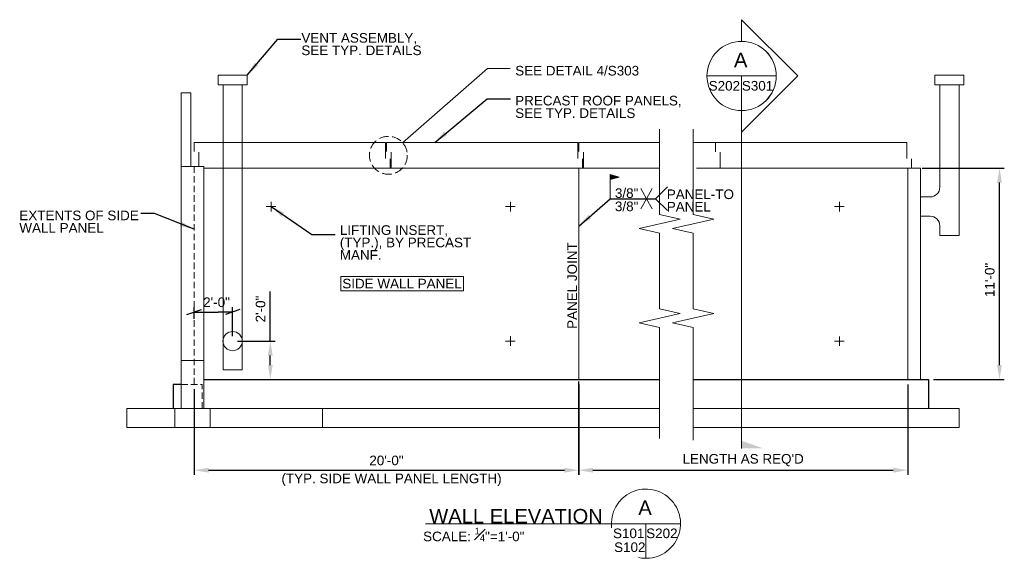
# Model space of a CAD drawing. Header units: inches. Extents: x -83 to 532, y -20 to 316.
import ezdxf
from ezdxf.enums import TextEntityAlignment as Align

# ---------------------------------------------------------------- set-up
doc = ezdxf.new("R2010")
doc.units = ezdxf.units.IN
doc.header["$LTSCALE"] = 16
doc.header["$MEASUREMENT"] = 0
doc.linetypes.add('DGN Style 3', pattern=[0.519595, 0.37114, -0.148456])
doc.linetypes.add('HIDDEN', pattern=[0.375, 0.25, -0.125])
for name, color, linetype, lineweight in [('G-ANNO-DIM', 1, 'Continuous', 0), ('G-ANNO-TEXT', 7, 'Continuous', 0), ('Level 1', 7, 'Continuous', 0), ('S-FNDN-FTNG', 48, 'Continuous', 13), ('S-FNDN-PEDS', 48, 'Continuous', 30), ('S-WALL-LOAD', 3, 'Continuous', 13)]:
    doc.layers.add(name, color=color, linetype=linetype, lineweight=lineweight)
doc.styles.add("3 4 1'-0", font='arial.ttf', dxfattribs={"height": 2})
doc.styles.add("3 4 1'-0_0", font='arial.ttf')
doc.styles.add("_1 4 1'-0", font='arial.ttf', dxfattribs={"height": 6})
doc.dimstyles.new("1 4 1'-0", dxfattribs={"dimtxt": 6, "dimasz": 9, "dimexe": 3, "dimexo": 3, "dimgap": 3, "dimtad": 1, "dimdec": 0, "dimzin": 11, "dimdsep": 46, "dimlunit": 3, "dimtxsty": "_1 4 1'-0", "dimcen": 0.09, "dimadec": 4, "dimazin": 3, "dimtfac": 1, "dimtdec": 0, "dimtofl": 0, "dimtmove": 0, "dimatfit": 3, "dimfxl": 1, "dimfrac": 2, "dimtzin": 11, "dimarcsym": 0})
doc.dimstyles.new("3 4 1'-0", dxfattribs={"dimtxt": 2, "dimasz": 3, "dimexe": 1, "dimexo": 1, "dimgap": 1, "dimtad": 1, "dimdec": 0, "dimzin": 11, "dimdsep": 46, "dimlunit": 3, "dimtxsty": "3 4 1'-0", "dimcen": 0.09, "dimadec": 4, "dimazin": 3, "dimtfac": 1, "dimtdec": 0, "dimtofl": 0, "dimtmove": 0, "dimatfit": 3, "dimfxl": 1, "dimfrac": 2, "dimtzin": 11, "dimarcsym": 0})

# ---------------------------------------------------------------- blocks, each defined once
blk = doc.blocks.new('*D4')
at = {"layer": 'Defpoints', "color": 0, "lineweight": 0, "transparency": 16777216}
for p in [(265.85, 93.24), (471.25, 91.45), (471.25, 34.89)]:
    blk.add_point(p, dxfattribs=at)
at = {"layer": 'G-ANNO-DIM', "color": 0, "lineweight": -2, "transparency": 16777216}
for p, q in [((265.85, 90.24), (265.85, 31.89)), ((471.25, 88.45), (471.25, 31.89)), ((274.85, 34.89), (462.25, 34.89))]:
    blk.add_line(p, q, dxfattribs=at)
at = {"layer": 'G-ANNO-DIM', "color": 0, "lineweight": 0, "transparency": 16777216}
for points in [[(274.85, 36.39), (274.85, 33.39), (265.85, 34.89)], [(462.25, 36.39), (462.25, 33.39), (471.25, 34.89)]]:
    blk.add_solid(points, dxfattribs=at)
at = {"layer": 'G-ANNO-DIM', "color": 0, "transparency": 16777216, "insert": (368.55, 41.17), "char_height": 6, "attachment_point": 5, "style": "_1 4 1'-0"}
blk.add_mtext("LENGTH AS REQ'D", dxfattribs=at)
blk = doc.blocks.new('*D5')
at = {"layer": 'Defpoints', "color": 0, "lineweight": 0, "transparency": 16777216}
for p in [(25.98, 88.45), (265.98, 91.46), (265.98, 34.89)]:
    blk.add_point(p, dxfattribs=at)
at = {"layer": 'G-ANNO-DIM', "color": 0, "lineweight": -2, "transparency": 16777216}
for p, q in [((265.98, 88.46), (265.98, 31.89)), ((25.98, 85.45), (25.98, 31.89)), ((34.98, 34.89), (256.98, 34.89))]:
    blk.add_line(p, q, dxfattribs=at)
at = {"layer": 'G-ANNO-DIM', "color": 0, "lineweight": 0, "transparency": 16777216}
for points in [[(34.98, 36.39), (34.98, 33.39), (25.98, 34.89)], [(256.98, 36.39), (256.98, 33.39), (265.98, 34.89)]]:
    blk.add_solid(points, dxfattribs=at)
at = {"layer": 'G-ANNO-DIM', "color": 0, "transparency": 16777216, "insert": (145.98, 40.95), "char_height": 6, "attachment_point": 5, "style": "_1 4 1'-0"}
blk.add_mtext('20\'-0"', dxfattribs=at)
blk = doc.blocks.new('*D6')
at = {"layer": 'Defpoints', "color": 0, "lineweight": 0, "transparency": 16777216}
for p in [(477.25, 223.45), (528.5, 223.45), (484.25, 91.45)]:
    blk.add_point(p, dxfattribs=at)
at = {"layer": 'G-ANNO-DIM', "color": 0, "lineweight": -2, "transparency": 16777216}
for p, q in [((480.25, 223.45), (531.5, 223.45)), ((528.5, 100.45), (528.5, 214.45)), ((487.25, 91.45), (531.5, 91.45))]:
    blk.add_line(p, q, dxfattribs=at)
at = {"layer": 'G-ANNO-DIM', "color": 0, "lineweight": 0, "transparency": 16777216}
for points in [[(527, 214.45), (530, 214.45), (528.5, 223.45)], [(527, 100.45), (530, 100.45), (528.5, 91.45)]]:
    blk.add_solid(points, dxfattribs=at)
at = {"layer": 'G-ANNO-DIM', "color": 0, "transparency": 16777216, "insert": (522.44, 153.64), "char_height": 6, "attachment_point": 5, "rotation": 90, "style": "_1 4 1'-0"}
blk.add_mtext('11\'-0"', dxfattribs=at)
blk = doc.blocks.new('field')
at = {"layer": 'Level 1'}
for p, q in [((-0.094, 0.225), (0, 0.25)), ((-0.094, 0.225), (0, 0.2)), ((0, 0), (0, 0.25))]:
    blk.add_line(p, q, dxfattribs=at)
for points in [[(-0.002, 0.247), (-0.086, 0.225), (-0.002, 0.202)], [(-0.004, 0.245), (-0.078, 0.225), (-0.004, 0.205)], [(-0.006, 0.242), (-0.07, 0.225), (-0.006, 0.208)], [(-0.008, 0.24), (-0.063, 0.225), (-0.008, 0.21)], [(-0.01, 0.237), (-0.055, 0.225), (-0.01, 0.213)], [(-0.012, 0.234), (-0.047, 0.225), (-0.012, 0.215)], [(-0.014, 0.218), (-0.014, 0.232), (-0.04, 0.225)], [(-0.016, 0.221), (-0.016, 0.229), (-0.032, 0.225)], [(-0.018, 0.223), (-0.018, 0.227), (-0.024, 0.225)]]:
    blk.add_3dface(points, dxfattribs=at)
blk = doc.blocks.new('*D8')
at = {"layer": 'Defpoints', "color": 0, "lineweight": 0, "transparency": 16777216}
for p in [(49.98, 115.45), (73.5, 115.45), (63.39, 91.45)]:
    blk.add_point(p, dxfattribs=at)
at = {"layer": 'G-ANNO-DIM', "color": 0, "lineweight": -2, "transparency": 16777216}
for p, q in [((73.5, 115.45), (73.5, 146.5)), ((52.98, 115.45), (76.5, 115.45)), ((73.5, 100.45), (73.5, 106.45)), ((66.39, 91.45), (76.5, 91.45))]:
    blk.add_line(p, q, dxfattribs=at)
at = {"layer": 'G-ANNO-DIM', "color": 0, "lineweight": 0, "transparency": 16777216}
for points in [[(72, 106.45), (75, 106.45), (73.5, 115.45)], [(72, 100.45), (75, 100.45), (73.5, 91.45)]]:
    blk.add_solid(points, dxfattribs=at)
at = {"layer": 'G-ANNO-DIM', "color": 0, "transparency": 16777216, "insert": (67.43, 135.47), "char_height": 6, "attachment_point": 5, "rotation": 90, "style": "_1 4 1'-0"}
blk.add_mtext('2\'-0"', dxfattribs=at)
blk = doc.blocks.new('_Oblique_0.3')
at = {"color": 0, "linetype": 'ByBlock', "lineweight": -2}
for p, q in [((0, 0), (-1, 0)), ((0.5, 0.167), (-0.5, -0.167))]:
    blk.add_line(p, q, dxfattribs=at)
blk = doc.blocks.new('*D9')
at = {"layer": 'Defpoints', "color": 0, "lineweight": 0, "transparency": 16777216}
for p in [(49.98, 133.6), (25.98, 126.27), (49.98, 115.45)]:
    blk.add_point(p, dxfattribs=at)
at = {"layer": 'G-ANNO-DIM', "color": 0, "lineweight": -2, "transparency": 16777216}
for p, q in [((25.98, 129.27), (25.98, 136.6)), ((49.98, 118.45), (49.98, 136.6)), ((34.98, 133.6), (40.98, 133.6))]:
    blk.add_line(p, q, dxfattribs=at)
at = {"layer": 'G-ANNO-DIM', "color": 0, "lineweight": -2, "transparency": 16777216, "xscale": 9, "yscale": 9, "zscale": 9, "rotation": 180}
blk.add_blockref('_Oblique_0.3', (25.98, 133.6), dxfattribs=at)
at = {"layer": 'G-ANNO-DIM', "color": 0, "lineweight": -2, "transparency": 16777216, "xscale": 9, "yscale": 9, "zscale": 9}
blk.add_blockref('_Oblique_0.3', (49.98, 133.6), dxfattribs=at)
at = {"layer": 'G-ANNO-DIM', "color": 0, "transparency": 16777216, "insert": (39.95, 139.66), "char_height": 6, "attachment_point": 5, "style": "_1 4 1'-0"}
blk.add_mtext('2\'-0"', dxfattribs=at)

msp = doc.modelspace()

# ---------------------------------------------------------------- linework, layer by layer
at = {"layer": 'G-ANNO-TEXT'}
for p, q in [((345.96, 280.95), (389.19, 280.95)), ((44.03, 275.45), (44.03, 97.45)), ((56.03, 275.45), (55.97, 97.45)), ((491.25, 275.45), (491.25, 211.45)), ((503.25, 275.45), (503.25, 199.45)), ((25.98, 239.46), (25.98, 233.71)), ((25.98, 239.46), (44.03, 239.46)), ((44.03, 239.46), (56.32, 239.46)), ((56.01, 239.46), (145.36, 239.46)), ((145.36, 239.46), (145.36, 229.52)), ((145.98, 239.46), (145.98, 233.71)), ((145.98, 239.46), (265.36, 239.46)), ((265.36, 239.46), (265.36, 229.52)), ((265.98, 239.46), (265.98, 233.71)), ((265.98, 239.46), (316.37, 239.46)), ((337.35, 239.46), (385.36, 239.46)), ((351.25, 239.45), (351.25, 233.7)), ((351.25, 239.45), (470.63, 239.45)), ((470.63, 239.45), (470.63, 229.51)), ((28.98, 224.45), (28.98, 233.39)), ((148.36, 229.21), (148.36, 223.46)), ((148.98, 223.46), (148.98, 233.39)), ((268.36, 229.21), (268.36, 223.46)), ((268.98, 223.46), (268.98, 233.39)), ((354.25, 223.45), (354.25, 233.38)), ((473.63, 229.2), (473.63, 223.45)), ((31.98, 223.46), (44.03, 223.46)), ((56, 223.45), (44.03, 223.45)), ((56, 223.46), (148.36, 223.46)), ((148.98, 223.46), (268.36, 223.46)), ((265.98, 223.46), (265.98, 91.46)), ((268.98, 223.46), (316.37, 223.46)), ((354.25, 223.45), (473.63, 223.45)), ((308.23, 204.35), (304.62, 210.61)), ((308.23, 204.35), (311.85, 210.61)), ((313.86, 204.35), (321.41, 211.75)), ((308.23, 204.35), (304.62, 198.08)), ((308.23, 204.35), (311.85, 198.08)), ((313.86, 204.35), (321.41, 196.95)), ((485.25, 205.45), (479.25, 205.45)), ((70.98, 199.45), (76.98, 199.45)), ((73.98, 202.45), (73.98, 196.45)), ((226.32, 199.45), (220.32, 199.45)), ((223.32, 202.45), (223.32, 196.45)), ((431.59, 199.44), (425.59, 199.44)), ((428.59, 202.44), (428.59, 196.44)), ((485.25, 193.45), (479.25, 193.45)), ((491.25, 187.45, 0), (491.25, 181.45, 0)), ((223.32, 118.45), (223.32, 112.45)), ((428.59, 118.44), (428.59, 112.44)), ((226.32, 115.45), (220.32, 115.45)), ((431.59, 115.44), (425.59, 115.44)), ((44.03, 97.45), (55.97, 97.45)), ((329.5, 1.5), (170.43, 1.5)), ((307.89, -20.11), (307.89, 1.5))]:
    msp.add_line(p, q, dxfattribs=at)
at = {"layer": 'G-ANNO-TEXT', "color": 7, "linetype": 'Continuous', "lineweight": 0}
msp.add_line((367.58, 280.95), (367.58, 48.5), dxfattribs=at)
at = {"layer": 'G-ANNO-TEXT', "linetype": 'HIDDEN'}
msp.add_line((25.98, 224.45), (25.98, 88.45), dxfattribs=at)
at = {"layer": 'G-ANNO-TEXT', "flags": 128}
msp.add_lwpolyline([(367.58, 302.56), (367.58, 316.08), (402.71, 280.98), (367.58, 245.89), (367.58, 259.33, 1), (367.58, 302.56)], format="xyb", dxfattribs=at)
msp.add_lwpolyline([(156.08, 239.23), (209.07, 285.51), (223.2, 285.51)], dxfattribs=at)
at = {"layer": 'G-ANNO-TEXT', "elevation": 0, "flags": 128}
for points in [[(316.37, 161.29), (316.37, 159.99), (316.37, 182.91), (303.57, 185.82), (329.17, 191.63), (316.37, 194.54), (316.37, 247.69)], [(337.35, 161.29), (337.35, 159.99), (337.35, 182.91), (324.55, 185.82), (350.15, 191.63), (337.35, 194.54), (337.35, 247.69)], [(503.25, 199.45), (503.25, 181.45), (491.25, 181.45)], [(316.37, 54.75), (316.37, 103.78), (316.37, 123.88), (303.57, 126.79), (329.17, 132.61), (316.37, 135.52), (316.37, 161.29)], [(337.35, 53.68), (337.35, 103.78), (337.35, 123.88), (324.55, 126.79), (350.15, 132.61), (337.35, 135.52), (337.35, 161.29)]]:
    msp.add_lwpolyline(points, dxfattribs=at)
at = {"layer": 'G-ANNO-TEXT', "linetype": 'HIDDEN', "elevation": 0, "flags": 128}
msp.add_lwpolyline([(17.98, 88.45), (30.98, 88.45), (30.98, 73.45)], dxfattribs=at)
at = {"layer": 'G-ANNO-TEXT'}
for centre, radius in [((367.58, 280.95), 21.61), ((49.98, 115.45), 6)]:
    msp.add_circle(centre, radius, dxfattribs=at)
at = {"layer": 'G-ANNO-TEXT', "linetype": 'DGN Style 3'}
msp.add_circle((147.17, 231.44), 11.83, dxfattribs=at)
at = {"layer": 'G-ANNO-TEXT', "extrusion": (0, 0, -1)}
msp.add_arc((-485.25, 211.45), 6, 180, 270, dxfattribs=at)
at = {"layer": 'G-ANNO-TEXT'}
for centre, radius, start, end in [((485.25, 187.45), 6, 0, 90), ((307.89, 1.5), 21.61, 257.76474, 186.7042)]:
    msp.add_arc(centre, radius, start, end, dxfattribs=at)
at = {"layer": 'G-ANNO-TEXT', "color": 7, "linetype": 'Continuous', "lineweight": 13}
msp.add_solid([(367.58, 48.5), (381.13, 48.5), (367.58, 53.27)], dxfattribs=at)
at = {"layer": 'G-ANNO-TEXT'}
for points in [[(41.03, 281.45), (59.03, 281.45), (59.03, 275.45), (41.03, 275.45)], [(506.25, 281.45), (488.25, 281.45), (488.25, 275.45), (506.25, 275.45)], [(117.54, 155.78), (194.12, 155.78), (194.12, 146.83), (117.54, 146.83)]]:
    msp.add_3dface(points, dxfattribs=at)
at = {"layer": 'S-FNDN-FTNG'}
for p, q in [((-16.02, 73.45), (-16.02, 61.45)), ((-16.02, 73.45), (316.37, 73.45)), ((13.98, 73.45), (13.98, 61.45)), ((35.98, 73.45), (35.98, 61.45)), ((105.98, 73.45), (105.98, 61.45)), ((337.35, 73.45), (503.25, 73.45)), ((503.25, 73.45), (503.25, 61.45)), ((-16.02, 61.45), (316.37, 61.45)), ((337.35, 61.45), (503.25, 61.45))]:
    msp.add_line(p, q, dxfattribs=at)
at = {"layer": 'S-FNDN-PEDS'}
for p, q in [((17.98, 88.45), (12.98, 88.45)), ((12.98, 88.45), (12.98, 73.45)), ((31.98, 91.45), (316.37, 91.45)), ((337.35, 91.45), (484.25, 91.45)), ((484.25, 91.45), (484.25, 73.45))]:
    msp.add_line(p, q, dxfattribs=at)
at = {"layer": 'S-WALL-LOAD'}
for p, q in [((17.98, 224.45), (31.98, 224.45)), ((17.98, 224.45), (17.98, 73.45)), ((31.98, 224.45), (31.98, 73.45)), ((471.25, 223.45), (471.25, 91.45)), ((31.98, 103.45), (17.98, 103.45))]:
    msp.add_line(p, q, dxfattribs=at)
at = {"layer": 'S-WALL-LOAD', "elevation": 0, "flags": 128}
for points in [[(23.98, 224.46), (23.98, 270.45), (17.98, 270.45), (17.98, 224.45)], [(31.98, 223.46), (31.98, 223.46), (44.03, 223.45)], [(56, 223.45), (316.37, 223.45)], [(339.35, 223.45), (479.25, 223.45), (479.25, 91.45)]]:
    msp.add_lwpolyline(points, dxfattribs=at)

# ---------------------------------------------------------------- block references
at = {"layer": 'Level 1', "extrusion": (0, 0, -1), "xscale": 59.99999999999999, "yscale": 59.99999999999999, "zscale": 59.99999999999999}
msp.add_blockref('field', (-285.53, 204.35), dxfattribs=at)

# ---------------------------------------------------------------- texts
at = {"layer": 'G-ANNO-DIM', "color": 7, "style": "_1 4 1'-0"}
msp.add_text('PANEL JOINT', height=6, rotation=90, dxfattribs=at).set_placement((261.85, 123.1), align=Align.MIDDLE_LEFT)
for s, p in [('SIDE WALL PANEL', (118.43, 151.37)), ('(TYP. SIDE WALL PANEL LENGTH)', (80.45, 29.74))]:
    msp.add_text(s, height=6, dxfattribs=at).set_placement(p, align=Align.MIDDLE_LEFT)
at = {"layer": 'G-ANNO-DIM', "color": 7, "char_height": 6, "attachment_point": 4, "style": "_1 4 1'-0"}
for s, insert, line_spacing_factor in [('SEE DETAIL 4/S303', (226.31, 284.21), 0.6), ('PRECAST ROOF PANELS,\\PSEE TYP. DETAILS', (226.31, 261.62), 0.776524), ('3/8"', (288.54, 207.79), 0.6), ('PANEL-TO\\PPANEL', (320.9, 203.23), 0.776524), ('3/8"', (288.54, 199.52), 0.6), ('EXTENTS OF SIDE\\PWALL PANEL', (-83.09, 190.03), 0.776524), ('LIFTING INSERT,\\P(TYP.), BY PRECAST\\PMANF.', (116.88, 177), 0.776524)]:
    msp.add_mtext(s, dxfattribs=dict(at, insert=insert, line_spacing_factor=line_spacing_factor))
at = {"layer": 'G-ANNO-TEXT', "color": 7, "linetype": 'Continuous', "lineweight": 0, "style": "_1 4 1'-0"}
msp.add_text('A', height=9, dxfattribs=at).set_placement((367.01, 290.93), align=Align.MIDDLE_CENTER)
for s, p in [('S202', (356.82, 271.83)), ('S301', (377.52, 271.83)), ('S102', (297.81, -16.18))]:
    msp.add_text(s, height=6, dxfattribs=at).set_placement(p, align=Align.CENTER)
at = {"layer": 'G-ANNO-TEXT', "color": 7, "insert": (92.89, 307.72), "char_height": 6, "attachment_point": 1, "line_spacing_factor": 0.776524, "style": "_1 4 1'-0"}
msp.add_mtext('VENT ASSEMBLY,\\PSEE TYP. DETAILS', dxfattribs=at)
at = {"layer": 'G-ANNO-TEXT', "color": 7, "linetype": 'Continuous', "lineweight": 13, "insert": (226.81, 1.57, 0), "char_height": 9, "attachment_point": 8, "line_spacing_factor": 0.72, "style": "_1 4 1'-0"}
msp.add_mtext('WALL ELEVATION', dxfattribs=at)
at = {"layer": 'G-ANNO-TEXT', "color": 7, "linetype": 'Continuous', "lineweight": 0, "line_spacing_factor": 0.72, "style": "_1 4 1'-0"}
for s, insert, char_height, attachment_point in [('\\fArial|b0|i0|c00|p39;A', (307.32, 11.48), 9, 5), ('\\fArial|b0|i0|c00|p39;SCALE: {\\H0.7x;\\A1;\\S1#4;}"=1\'-0"', (200.46, -9.53, 0), 6, 8), ('\\fArial|b0|i0|c00|p39;S101', (297.13, -7.61), 6, 8), ('\\fArial|b0|i0|c00|p39;S202', (317.83, -7.61), 6, 8)]:
    msp.add_mtext(s, dxfattribs=dict(at, insert=insert, char_height=char_height, attachment_point=attachment_point))

# ---------------------------------------------------------------- dimensions: what is measured, and where the dimension line sits
at = {"layer": 'G-ANNO-DIM'}
for base, p1, p2, picture, middle in [((528.5, 223.45), (484.25, 91.45), (477.25, 223.45), '*D6', (528.5, 153.64)), ((73.5, 115.45), (63.39, 91.45), (49.98, 115.45), '*D8', (73.5, 135.47))]:
    dim = msp.add_linear_dim(base=base, p1=p1, p2=p2, angle=90, dimstyle="1 4 1'-0", dxfattribs=at)
    dim.commit()
    dim.dimension.update_dxf_attribs({"geometry": picture, "text_midpoint": middle, "dimtype": 160})
dim = msp.add_linear_dim(base=(49.98, 133.6), p1=(25.98, 126.27), p2=(49.98, 115.45), dimstyle="1 4 1'-0", override={"dimblk": '_Oblique_0.3'}, dxfattribs=at)
dim.commit()
dim.dimension.update_dxf_attribs({"geometry": '*D9', "text_midpoint": (39.95, 133.6), "dimtype": 160})
dim = msp.add_linear_dim(base=(471.25, 34.89), p1=(265.85, 93.24), p2=(471.25, 91.45), text="LENGTH AS REQ'D", dimstyle="1 4 1'-0", dxfattribs=at)
dim.commit()
dim.dimension.update_dxf_attribs({"geometry": '*D4', "text_midpoint": (368.55, 41.17)})
dim = msp.add_linear_dim(base=(265.98, 34.89), p1=(25.98, 88.45), p2=(265.98, 91.46), dimstyle="1 4 1'-0", dxfattribs=at)
dim.commit()
dim.dimension.update_dxf_attribs({"geometry": '*D5', "text_midpoint": (145.98, 40.95)})

# ---------------------------------------------------------------- leaders
at = {"layer": 'G-ANNO-TEXT'}
for points, dimstyle, override in [([(59.03, 281.45), (78.11, 303.9), (92.5, 303.9)], "1 4 1'-0", {"dimgap": 6}), ([(176.1, 239.46), (208.91, 266.61), (223.3, 266.61)], "1 4 1'-0", {"dimgap": 6}), ([(265.98, 187.19), (285.53, 204.35), (313.86, 204.35)], "3 4 1'-0", {"dimtxt": 6, "dimasz": 9, "dimgap": 6, "dimtxsty": "3 4 1'-0_0"}), ([(73.98, 199.45), (99.48, 181.99), (113.87, 181.99)], "1 4 1'-0", {"dimgap": 6}), ([(25.98, 185.31), (1.23, 195.09), (-7.29, 195.09)], "1 4 1'-0", {"dimgap": 6})]:
    msp.add_leader(points, dimstyle=dimstyle, override=override, dxfattribs=at)

doc.saveas('drawing.dxf')
